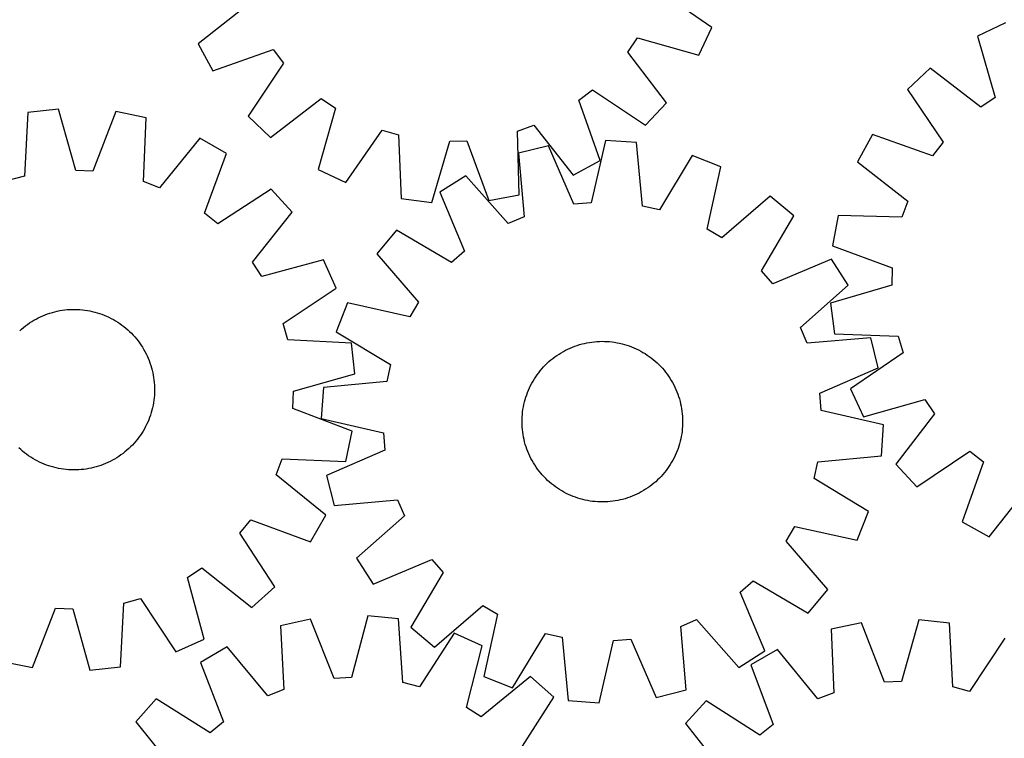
# Model space of a CAD drawing. Header units: millimetres. Extents: x 7 to 1493, y 7 to 2993.
# Tile 5 of 10: x 262 to 752, y 2334 to 2692. Entities that reach past the tile are written whole.
import ezdxf

# ---------------------------------------------------------------- set-up
doc = ezdxf.new("R2010")
doc.units = ezdxf.units.MM
doc.layers.add('CUT', color=7, linetype='CONTINUOUS', true_color=0x000000)

msp = doc.modelspace()

# ---------------------------------------------------------------- linework, layer by layer
at = {"layer": 'CUT'}
for p, q in [((606.785376, 2688.066736), (580.598599, 2706.045264)), ((375.803786, 2699.449839), (350.828071, 2679.823622)), ((600.245147, 2674.139929), (606.785376, 2688.066736)), ((753.02717, 2690.288855), (739.104027, 2683.74083)), ((564.872869, 2675.714285), (569.686846, 2682.809705)), ((569.686846, 2682.809705), (600.245147, 2674.139929)), ((739.104027, 2683.74083), (747.790911, 2653.187388)), ((350.828071, 2679.823622), (358.250845, 2666.346494)), ((358.250845, 2666.346494), (388.187981, 2676.964528)), ((388.187981, 2676.964528), (393.448526, 2670.193558)), ((584.222303, 2650.52353), (564.872869, 2675.714285)), ((393.448526, 2670.193558), (375.760044, 2643.809995)), ((715.496603, 2667.704766), (704.278358, 2657.174737)), ((740.698187, 2648.369439), (715.496603, 2667.704766)), ((540.544023, 2651.727328), (547.314994, 2656.987873)), ((547.314994, 2656.987873), (573.698556, 2639.299391)), ((704.278358, 2657.174737), (721.981608, 2630.801082)), ((747.790911, 2653.187388), (740.698187, 2648.369439)), ((386.984183, 2633.286248), (412.174938, 2652.635682)), ((412.174938, 2652.635682), (419.270359, 2647.821705)), ((551.162058, 2621.790192), (540.544023, 2651.727328)), ((573.698556, 2639.299391), (584.222303, 2650.52353)), ((266.089542, 2645.699221), (264.442795, 2613.977573)), ((281.381361, 2647.399455), (266.089542, 2645.699221)), ((289.955747, 2616.814251), (281.381361, 2647.399455)), ((309.889561, 2646.077192), (298.520883, 2616.416985)), ((324.958347, 2642.968779), (309.889561, 2646.077192)), ((375.760044, 2643.809995), (386.984183, 2633.286248)), ((419.270359, 2647.821705), (410.600582, 2617.263404)), ((323.661725, 2611.230891), (324.958347, 2642.968779)), ((509.993539, 2636.432402), (518.058712, 2639.343133)), ((518.058712, 2639.343133), (537.68493, 2614.367418)), ((424.527389, 2610.723175), (442.505917, 2636.909953)), ((442.505917, 2636.909953), (450.741664, 2634.524193)), ((450.741664, 2634.524193), (451.93925, 2602.782414)), ((510.840806, 2604.679341), (509.993539, 2636.432402)), ((686.781779, 2634.628439), (679.366552, 2621.147157)), ((716.724855, 2624.027167), (686.781779, 2634.628439)), ((351.662654, 2632.901714), (331.684891, 2608.206295)), ((365.033369, 2625.288926), (351.662654, 2632.901714)), ((467.205473, 2600.865907), (476.21191, 2631.326683)), ((476.21191, 2631.326683), (484.78181, 2631.602677)), ((484.78181, 2631.602677), (495.729532, 2601.784526)), ((525.420692, 2629.099155), (510.503671, 2625.329141)), ((538.086503, 2599.96924), (525.420692, 2629.099155)), ((553.842829, 2631.677517), (546.625782, 2600.743895)), ((569.194759, 2630.653401), (553.842829, 2631.677517)), ((572.239022, 2599.035254), (569.194759, 2630.653401)), ((721.981608, 2630.801082), (716.724855, 2624.027167)), ((353.992661, 2595.505079), (365.033369, 2625.288926)), ((510.503671, 2625.329141), (513.198866, 2593.679328)), ((597.022575, 2624.322645), (580.59974, 2597.133212)), ((611.306658, 2618.604646), (597.022575, 2624.322645)), ((537.68493, 2614.367418), (551.162058, 2621.790192)), ((679.366552, 2621.147157), (704.353251, 2601.534926)), ((264.442795, 2613.977573), (256.174104, 2611.708623)), ((298.520883, 2616.416985), (289.955747, 2616.814251)), ((410.600582, 2617.263404), (424.527389, 2610.723175)), ((484.269369, 2614.09405), (471.247437, 2605.89894)), ((505.316911, 2590.303805), (484.269369, 2614.09405)), ((604.43138, 2587.593272), (611.306658, 2618.604646)), ((331.684891, 2608.206295), (323.661725, 2611.230891)), ((387.31978, 2607.462494), (360.688494, 2590.149223)), ((397.683604, 2596.090524), (387.31978, 2607.462494)), ((471.247437, 2605.89894), (483.591051, 2576.63104)), ((495.729532, 2601.784526), (510.840806, 2604.679341)), ((451.93925, 2602.782414), (467.205473, 2600.865907)), ((546.625782, 2600.743895), (538.086503, 2599.96924)), ((635.816173, 2603.984471), (611.795132, 2583.200719)), ((647.634184, 2594.132306), (635.816173, 2603.984471)), ((704.353251, 2601.534926), (701.447036, 2593.468124)), ((360.688494, 2590.149223), (353.992661, 2595.505079)), ((377.979553, 2571.176169), (397.683604, 2596.090524)), ((580.59974, 2597.133212), (572.239022, 2599.035254)), ((669.693506, 2594.297613), (666.807151, 2579.184721)), ((701.447036, 2593.468124), (669.693506, 2594.297613)), ((513.198866, 2593.679328), (505.316911, 2590.303805)), ((631.512364, 2566.763315), (647.634184, 2594.132306)), ((449.768968, 2587.106888), (439.916803, 2575.288877)), ((477.13796, 2570.985069), (449.768968, 2587.106888)), ((611.795132, 2583.200719), (604.43138, 2587.593272)), ((439.916803, 2575.288877), (460.700556, 2551.267836)), ((483.591051, 2576.63104), (477.13796, 2570.985069)), ((666.807151, 2579.184721), (696.631427, 2568.253696)), ((382.692618, 2564.013321), (377.979553, 2571.176169)), ((413.370571, 2572.2497), (382.692618, 2564.013321)), ((419.713022, 2558.231716), (413.370571, 2572.2497)), ((666.426235, 2572.653837), (637.158335, 2560.310224)), ((674.621345, 2559.631905), (666.426235, 2572.653837)), ((637.158335, 2560.310224), (631.512364, 2566.763315)), ((696.631427, 2568.253696), (696.360231, 2559.683642)), ((393.274396, 2540.625643), (419.713022, 2558.231716)), ((650.8311, 2538.584364), (674.621345, 2559.631905)), ((696.360231, 2559.683642), (665.904503, 2550.660152)), ((425.296629, 2550.779362), (419.578629, 2536.495279)), ((456.308002, 2543.904084), (425.296629, 2550.779362)), ((460.700556, 2551.267836), (456.308002, 2543.904084)), ((665.904503, 2550.660152), (667.829557, 2535.395005)), ((274.721409, 2544.911348), (275.899989, 2545.347187)), ((275.899989, 2545.347187), (277.091677, 2545.745792)), ((277.091677, 2545.745792), (278.295298, 2546.106768)), ((278.295298, 2546.106768), (279.509664, 2546.429759)), ((279.509664, 2546.429759), (280.733575, 2546.714446)), ((280.733575, 2546.714446), (281.965825, 2546.960549)), ((281.965825, 2546.960549), (283.205198, 2547.167825)), ((283.205198, 2547.167825), (284.450469, 2547.336069)), ((284.450469, 2547.336069), (285.700411, 2547.465115)), ((285.700411, 2547.465115), (286.953789, 2547.554835)), ((286.953789, 2547.554835), (288.209367, 2547.605142)), ((288.209367, 2547.605142), (289.465905, 2547.615985)), ((289.465905, 2547.615985), (290.722165, 2547.587354)), ((290.722165, 2547.587354), (291.976905, 2547.519277)), ((291.976905, 2547.519277), (293.228887, 2547.411822)), ((293.228887, 2547.411822), (294.476876, 2547.265094)), ((294.476876, 2547.265094), (295.719641, 2547.079237)), ((295.719641, 2547.079237), (296.955955, 2546.854437)), ((296.955955, 2546.854437), (298.184597, 2546.590914)), ((298.184597, 2546.590914), (299.404356, 2546.288928)), ((299.404356, 2546.288928), (300.614027, 2545.948777)), ((300.614027, 2545.948777), (301.812417, 2545.570798)), ((301.812417, 2545.570798), (302.998343, 2545.155363)), ((265.901008, 2540.143285), (266.934172, 2540.858533)), ((266.934172, 2540.858533), (267.989293, 2541.540975)), ((267.989293, 2541.540975), (269.065329, 2542.189939)), ((269.065329, 2542.189939), (270.161218, 2542.804783)), ((270.161218, 2542.804783), (271.275879, 2543.384901)), ((271.275879, 2543.384901), (272.408213, 2543.92972)), ((272.408213, 2543.92972), (273.5571, 2544.438703)), ((273.5571, 2544.438703), (274.721409, 2544.911348)), ((302.998343, 2545.155363), (304.170635, 2544.702882)), ((304.170635, 2544.702882), (305.328136, 2544.213802)), ((305.328136, 2544.213802), (306.469703, 2543.688605)), ((306.469703, 2543.688605), (307.594209, 2543.12781)), ((307.594209, 2543.12781), (308.700546, 2542.53197)), ((308.700546, 2542.53197), (309.787622, 2541.901673)), ((309.787622, 2541.901673), (310.854362, 2541.237541)), ((310.854362, 2541.237541), (311.899716, 2540.54023)), ((311.899716, 2540.54023), (312.92265, 2539.810428)), ((395.543345, 2532.356953), (393.274396, 2540.625643)), ((262.007966, 2536.968828), (262.943339, 2537.807926)), ((262.943339, 2537.807926), (263.904606, 2538.617229)), ((263.904606, 2538.617229), (264.890821, 2539.395938)), ((264.890821, 2539.395938), (265.901008, 2540.143285)), ((312.92265, 2539.810428), (313.922157, 2539.048854)), ((313.922157, 2539.048854), (314.897248, 2538.256261)), ((314.897248, 2538.256261), (315.846962, 2537.433431)), ((315.846962, 2537.433431), (316.770362, 2536.581175)), ((316.770362, 2536.581175), (317.666537, 2535.700336)), ((317.666537, 2535.700336), (318.534601, 2534.791781)), ((419.578629, 2536.495279), (446.768062, 2520.072444)), ((654.206623, 2530.702408), (650.8311, 2538.584364)), ((667.829557, 2535.395005), (699.572002, 2534.21519)), ((318.534601, 2534.791781), (319.373698, 2533.856409)), ((319.373698, 2533.856409), (320.183001, 2532.895141)), ((320.183001, 2532.895141), (320.96171, 2531.908926)), ((320.96171, 2531.908926), (321.709058, 2530.898739)), ((321.709058, 2530.898739), (322.424305, 2529.865575)), ((427.264994, 2530.710206), (395.543345, 2532.356953)), ((428.965227, 2515.418386), (427.264994, 2530.710206)), ((542.108884, 2530.389455), (543.329544, 2530.687776)), ((543.329544, 2530.687776), (544.558973, 2530.947608)), ((544.558973, 2530.947608), (545.795956, 2531.168695)), ((545.795956, 2531.168695), (547.039273, 2531.350817)), ((547.039273, 2531.350817), (548.287698, 2531.493797)), ((548.287698, 2531.493797), (549.539998, 2531.597492)), ((549.539998, 2531.597492), (550.794936, 2531.6618)), ((550.794936, 2531.6618), (552.051276, 2531.686657)), ((552.051276, 2531.686657), (553.307776, 2531.67204)), ((553.307776, 2531.67204), (554.563197, 2531.617962)), ((554.563197, 2531.617962), (555.8163, 2531.524478)), ((555.8163, 2531.524478), (557.065849, 2531.391678)), ((557.065849, 2531.391678), (558.310609, 2531.219695)), ((558.310609, 2531.219695), (559.549353, 2531.008698)), ((559.549353, 2531.008698), (560.780859, 2530.758895)), ((560.780859, 2530.758895), (562.00391, 2530.470533)), ((562.00391, 2530.470533), (563.2173, 2530.143896)), ((685.856436, 2533.397604), (654.206623, 2530.702408)), ((689.626451, 2518.480582), (685.856436, 2533.397604)), ((699.572002, 2534.21519), (701.962371, 2525.98078)), ((322.424305, 2529.865575), (323.106748, 2528.810454)), ((323.106748, 2528.810454), (323.755711, 2527.734419)), ((323.755711, 2527.734419), (324.370555, 2526.638529)), ((324.370555, 2526.638529), (324.950673, 2525.523868)), ((530.643758, 2525.372481), (531.712489, 2526.033406)), ((531.712489, 2526.033406), (532.801452, 2526.660435)), ((532.801452, 2526.660435), (533.909574, 2527.25295)), ((533.909574, 2527.25295), (535.03576, 2527.810365)), ((535.03576, 2527.810365), (536.178899, 2528.332131)), ((536.178899, 2528.332131), (537.337863, 2528.817732)), ((537.337863, 2528.817732), (538.511508, 2529.26669)), ((538.511508, 2529.26669), (539.698677, 2529.678561)), ((539.698677, 2529.678561), (540.898197, 2530.05294)), ((540.898197, 2530.05294), (542.108884, 2530.389455)), ((563.2173, 2530.143896), (564.419831, 2529.779307)), ((564.419831, 2529.779307), (565.610317, 2529.377125)), ((565.610317, 2529.377125), (566.787583, 2528.937748)), ((566.787583, 2528.937748), (567.950466, 2528.461608)), ((567.950466, 2528.461608), (569.09782, 2527.949177)), ((569.09782, 2527.949177), (570.228512, 2527.400959)), ((570.228512, 2527.400959), (571.341426, 2526.817496)), ((571.341426, 2526.817496), (572.435464, 2526.199363)), ((572.435464, 2526.199363), (573.509546, 2525.547171)), ((701.962371, 2525.98078), (675.785664, 2507.987594)), ((324.950673, 2525.523868), (325.495493, 2524.391535)), ((325.495493, 2524.391535), (326.004476, 2523.242647)), ((326.004476, 2523.242647), (326.47712, 2522.078338)), ((326.47712, 2522.078338), (326.91296, 2520.899758)), ((326.91296, 2520.899758), (327.311564, 2519.70807)), ((523.814984, 2519.855761), (524.7138, 2520.733905)), ((524.7138, 2520.733905), (525.639755, 2521.583383)), ((525.639755, 2521.583383), (526.591936, 2522.403357)), ((526.591936, 2522.403357), (527.569404, 2523.193018)), ((527.569404, 2523.193018), (528.571193, 2523.951586)), ((528.571193, 2523.951586), (529.596315, 2524.678313)), ((529.596315, 2524.678313), (530.643758, 2525.372481)), ((573.509546, 2525.547171), (574.562612, 2524.861562)), ((574.562612, 2524.861562), (575.593623, 2524.143215)), ((575.593623, 2524.143215), (576.601561, 2523.392837)), ((576.601561, 2523.392837), (577.585432, 2522.611169)), ((577.585432, 2522.611169), (578.544265, 2521.798983)), ((578.544265, 2521.798983), (579.477113, 2520.95708)), ((579.477113, 2520.95708), (580.383056, 2520.086291)), ((327.311564, 2519.70807), (327.67254, 2518.504449)), ((327.67254, 2518.504449), (327.995531, 2517.290084)), ((327.995531, 2517.290084), (328.280219, 2516.066172)), ((328.280219, 2516.066172), (328.526322, 2514.833922)), ((446.768062, 2520.072444), (444.86602, 2511.711726)), ((519.75806, 2515.066327), (520.508437, 2516.074265)), ((520.508437, 2516.074265), (521.290105, 2517.058136)), ((521.290105, 2517.058136), (522.102291, 2518.016969)), ((522.102291, 2518.016969), (522.944195, 2518.949818)), ((522.944195, 2518.949818), (523.814984, 2519.855761)), ((580.383056, 2520.086291), (581.2612, 2519.187475)), ((581.2612, 2519.187475), (582.110679, 2518.261519)), ((582.110679, 2518.261519), (582.930653, 2517.309338)), ((582.930653, 2517.309338), (583.720314, 2516.33187)), ((583.720314, 2516.33187), (584.478882, 2515.330081)), ((660.496536, 2505.814771), (689.626451, 2518.480582)), ((328.526322, 2514.833922), (328.733597, 2513.59455)), ((328.733597, 2513.59455), (328.901841, 2512.349278)), ((328.901841, 2512.349278), (329.030887, 2511.099337)), ((329.030887, 2511.099337), (329.120608, 2509.845958)), ((398.380024, 2506.844), (428.965227, 2515.418386)), ((444.86602, 2511.711726), (413.247874, 2508.667463)), ((517.083779, 2510.81413), (517.701911, 2511.908168)), ((517.701911, 2511.908168), (518.354104, 2512.98225)), ((518.354104, 2512.98225), (519.039712, 2514.035316)), ((519.039712, 2514.035316), (519.75806, 2515.066327)), ((584.478882, 2515.330081), (585.205608, 2514.304959)), ((585.205608, 2514.304959), (585.899777, 2513.257516)), ((585.899777, 2513.257516), (586.560702, 2512.188786)), ((586.560702, 2512.188786), (587.187731, 2511.099822)), ((587.187731, 2511.099822), (587.780245, 2509.991701)), ((329.153127, 2506.077583), (329.08505, 2504.822843)), ((329.120608, 2509.845958), (329.170914, 2508.59038)), ((329.181758, 2507.333842), (329.153127, 2506.077583)), ((329.170914, 2508.59038), (329.181758, 2507.333842)), ((397.982757, 2498.278864), (398.380024, 2506.844)), ((413.247874, 2508.667463), (412.223757, 2493.315534)), ((514.524149, 2505.083021), (514.963527, 2506.260287)), ((514.963527, 2506.260287), (515.439666, 2507.423171)), ((515.439666, 2507.423171), (515.952097, 2508.570524)), ((515.952097, 2508.570524), (516.500315, 2509.701216)), ((516.500315, 2509.701216), (517.083779, 2510.81413)), ((587.780245, 2509.991701), (588.337661, 2508.865515)), ((588.337661, 2508.865515), (588.859426, 2507.722375)), ((588.859426, 2507.722375), (589.345028, 2506.563411)), ((589.345028, 2506.563411), (589.793986, 2505.389766)), ((675.785664, 2507.987594), (682.333689, 2494.064451)), ((328.64501, 2501.080106), (328.420209, 2499.843792)), ((328.830866, 2502.322871), (328.64501, 2501.080106)), ((328.977594, 2503.57086), (328.830866, 2502.322871)), ((329.08505, 2504.822843), (328.977594, 2503.57086)), ((513.142379, 2500.253563), (513.430742, 2501.476614)), ((513.430742, 2501.476614), (513.757378, 2502.690004)), ((513.757378, 2502.690004), (514.121968, 2503.892535)), ((514.121968, 2503.892535), (514.524149, 2505.083021)), ((589.793986, 2505.389766), (590.205857, 2504.202597)), ((590.205857, 2504.202597), (590.580235, 2503.003078)), ((590.580235, 2503.003078), (590.916751, 2501.79239)), ((590.916751, 2501.79239), (591.215072, 2500.57173)), ((661.27119, 2497.275492), (660.496536, 2505.814771)), ((682.333689, 2494.064451), (712.887131, 2502.751335)), ((712.887131, 2502.751335), (717.70508, 2495.658611)), ((327.51455, 2496.18572), (327.136571, 2494.98733)), ((327.8547, 2497.395391), (327.51455, 2496.18572)), ((328.156686, 2498.61515), (327.8547, 2497.395391)), ((328.420209, 2499.843792), (328.156686, 2498.61515)), ((427.642965, 2486.910186), (397.982757, 2498.278864)), ((512.376797, 2495.289005), (512.509596, 2496.538553)), ((512.509596, 2496.538553), (512.681579, 2497.783314)), ((512.681579, 2497.783314), (512.892576, 2499.022058)), ((512.892576, 2499.022058), (513.142379, 2500.253563)), ((591.215072, 2500.57173), (591.474904, 2499.342302)), ((591.474904, 2499.342302), (591.69599, 2498.105318)), ((591.69599, 2498.105318), (591.878113, 2496.862001)), ((591.878113, 2496.862001), (592.021092, 2495.613576)), ((692.204813, 2490.058445), (661.27119, 2497.275492)), ((325.779574, 2491.471612), (325.254378, 2490.330045)), ((326.268655, 2492.629112), (325.779574, 2491.471612)), ((326.721136, 2493.801404), (326.268655, 2492.629112)), ((327.136571, 2494.98733), (326.721136, 2493.801404)), ((412.223757, 2493.315534), (443.157379, 2486.098487)), ((512.214617, 2491.52398), (512.229234, 2492.78048)), ((512.239475, 2490.267641), (512.214617, 2491.52398)), ((512.229234, 2492.78048), (512.283312, 2494.035902)), ((512.283312, 2494.035902), (512.376797, 2495.289005)), ((592.021092, 2495.613576), (592.124787, 2494.361277)), ((592.124787, 2494.361277), (592.189095, 2493.106338)), ((592.189095, 2493.106338), (592.213953, 2491.849999)), ((592.213953, 2491.849999), (592.199336, 2490.593498)), ((717.70508, 2495.658611), (698.369753, 2470.457026)), ((323.467445, 2487.012126), (322.803314, 2485.945385)), ((324.097742, 2488.099201), (323.467445, 2487.012126)), ((324.693582, 2489.205538), (324.097742, 2488.099201)), ((325.254378, 2490.330045), (324.693582, 2489.205538)), ((424.534551, 2471.8414), (427.642965, 2486.910186)), ((512.303783, 2489.012702), (512.239475, 2490.267641)), ((512.407478, 2487.760402), (512.303783, 2489.012702)), ((512.550457, 2486.511978), (512.407478, 2487.760402)), ((512.73258, 2485.26866), (512.550457, 2486.511978)), ((591.918974, 2486.835425), (591.746991, 2485.590665)), ((592.051773, 2488.084974), (591.918974, 2486.835425)), ((592.145258, 2489.338077), (592.051773, 2488.084974)), ((592.199336, 2490.593498), (592.145258, 2489.338077)), ((691.180696, 2474.706516), (692.204813, 2490.058445)), ((319.822034, 2481.902499), (318.999203, 2480.952785)), ((320.614627, 2482.877591), (319.822034, 2481.902499)), ((321.3762, 2483.877097), (320.614627, 2482.877591)), ((322.106003, 2484.900031), (321.3762, 2483.877097)), ((322.803314, 2485.945385), (322.106003, 2484.900031)), ((443.157379, 2486.098487), (443.932034, 2477.559208)), ((512.953666, 2484.031677), (512.73258, 2485.26866)), ((513.213498, 2482.802249), (512.953666, 2484.031677)), ((513.511819, 2481.581588), (513.213498, 2482.802249)), ((513.848335, 2480.370901), (513.511819, 2481.581588)), ((590.997828, 2481.897364), (590.671192, 2480.683974)), ((591.286191, 2483.120416), (590.997828, 2481.897364)), ((591.535994, 2484.351921), (591.286191, 2483.120416)), ((591.746991, 2485.590665), (591.535994, 2484.351921)), ((262.518557, 2477.800544), (261.595157, 2478.652799)), ((263.468272, 2476.977714), (262.518557, 2477.800544)), ((264.443363, 2476.185121), (263.468272, 2476.977714)), ((314.460913, 2476.616746), (313.474699, 2475.838037)), ((315.422181, 2477.426049), (314.460913, 2476.616746)), ((316.357554, 2478.265146), (315.422181, 2477.426049)), ((317.266108, 2479.133211), (316.357554, 2478.265146)), ((318.146948, 2480.029385), (317.266108, 2479.133211)), ((318.999203, 2480.952785), (318.146948, 2480.029385)), ((443.932034, 2477.559208), (414.802119, 2464.893397)), ((514.222713, 2479.171381), (513.848335, 2480.370901)), ((514.634584, 2477.984213), (514.222713, 2479.171381)), ((515.083542, 2476.810567), (514.634584, 2477.984213)), ((515.569144, 2475.651603), (515.083542, 2476.810567)), ((589.465043, 2477.113692), (588.988904, 2475.950808)), ((589.904421, 2478.290957), (589.465043, 2477.113692)), ((590.306602, 2479.481443), (589.904421, 2478.290957)), ((590.671192, 2480.683974), (590.306602, 2479.481443)), ((708.899782, 2459.238781), (735.273437, 2476.942032)), ((735.273437, 2476.942032), (742.047352, 2471.685278)), ((265.442869, 2475.423547), (264.443363, 2476.185121)), ((266.465804, 2474.693745), (265.442869, 2475.423547)), ((267.511157, 2473.996433), (266.465804, 2474.693745)), ((268.577898, 2473.332302), (267.511157, 2473.996433)), ((269.664973, 2472.702005), (268.577898, 2473.332302)), ((270.77131, 2472.106165), (269.664973, 2472.702005)), ((271.895817, 2471.54537), (270.77131, 2472.106165)), ((307.08964, 2471.849074), (305.957307, 2471.304254)), ((308.204302, 2472.429192), (307.08964, 2471.849074)), ((309.300191, 2473.044036), (308.204302, 2472.429192)), ((310.376227, 2473.692999), (309.300191, 2473.044036)), ((311.431347, 2474.375442), (310.376227, 2473.692999)), ((312.464511, 2475.09069), (311.431347, 2474.375442)), ((313.474699, 2475.838037), (312.464511, 2475.09069)), ((389.772068, 2465.114856), (392.796663, 2473.138022)), ((392.796663, 2473.138022), (424.534551, 2471.8414)), ((516.090909, 2474.508464), (515.569144, 2475.651603)), ((516.648325, 2473.382278), (516.090909, 2474.508464)), ((517.240839, 2472.274156), (516.648325, 2473.382278)), ((517.867868, 2471.185193), (517.240839, 2472.274156)), ((587.344791, 2472.559848), (586.726659, 2471.465811)), ((587.928255, 2473.672762), (587.344791, 2472.559848)), ((588.476472, 2474.803454), (587.928255, 2473.672762)), ((588.988904, 2475.950808), (588.476472, 2474.803454)), ((657.660508, 2463.301534), (659.56255, 2471.662252)), ((659.56255, 2471.662252), (691.180696, 2474.706516)), ((742.047352, 2471.685278), (731.44608, 2441.742202)), ((273.037384, 2471.020173), (271.895817, 2471.54537)), ((274.194885, 2470.531093), (273.037384, 2471.020173)), ((275.367176, 2470.078612), (274.194885, 2470.531093)), ((276.553102, 2469.663177), (275.367176, 2470.078612)), ((277.751492, 2469.285197), (276.553102, 2469.663177)), ((278.961164, 2468.945047), (277.751492, 2469.285197)), ((280.180922, 2468.643061), (278.961164, 2468.945047)), ((281.409565, 2468.379538), (280.180922, 2468.643061)), ((282.645878, 2468.154737), (281.409565, 2468.379538)), ((283.888643, 2467.968881), (282.645878, 2468.154737)), ((285.136633, 2467.822153), (283.888643, 2467.968881)), ((286.388615, 2467.714697), (285.136633, 2467.822153)), ((287.643355, 2467.64662), (286.388615, 2467.714697)), ((288.899614, 2467.617989), (287.643355, 2467.64662)), ((290.156153, 2467.628833), (288.899614, 2467.617989)), ((291.411731, 2467.67914), (290.156153, 2467.628833)), ((292.665109, 2467.76886), (291.411731, 2467.67914)), ((293.915051, 2467.897906), (292.665109, 2467.76886)), ((295.160322, 2468.06615), (293.915051, 2467.897906)), ((296.399694, 2468.273426), (295.160322, 2468.06615)), ((297.631944, 2468.519529), (296.399694, 2468.273426)), ((298.855856, 2468.804216), (297.631944, 2468.519529)), ((300.070222, 2469.127207), (298.855856, 2468.804216)), ((301.273842, 2469.488183), (300.070222, 2469.127207)), ((302.465531, 2469.886787), (301.273842, 2469.488183)), ((303.644111, 2470.322627), (302.465531, 2469.886787)), ((304.808419, 2470.795271), (303.644111, 2470.322627)), ((305.957307, 2471.304254), (304.808419, 2470.795271)), ((518.528793, 2470.116462), (517.867868, 2471.185193)), ((519.222961, 2469.069019), (518.528793, 2470.116462)), ((519.949688, 2468.043897), (519.222961, 2469.069019)), ((520.708256, 2467.042108), (519.949688, 2468.043897)), ((521.497917, 2466.064641), (520.708256, 2467.042108)), ((583.920133, 2467.299713), (583.138465, 2466.315842)), ((584.67051, 2468.307652), (583.920133, 2467.299713)), ((585.388858, 2469.338663), (584.67051, 2468.307652)), ((586.074466, 2470.391729), (585.388858, 2469.338663)), ((586.726659, 2471.465811), (586.074466, 2470.391729)), ((698.369753, 2470.457026), (708.899782, 2459.238781)), ((414.467487, 2445.137093), (389.772068, 2465.114856)), ((414.802119, 2464.893397), (418.572134, 2449.976375)), ((522.317891, 2465.112459), (521.497917, 2466.064641)), ((523.167369, 2464.186504), (522.317891, 2465.112459)), ((524.045514, 2463.287688), (523.167369, 2464.186504)), ((524.951457, 2462.416899), (524.045514, 2463.287688)), ((525.884305, 2461.574996), (524.951457, 2462.416899)), ((579.71477, 2462.640074), (578.788815, 2461.790596)), ((580.613586, 2463.518218), (579.71477, 2462.640074)), ((581.484375, 2464.424161), (580.613586, 2463.518218)), ((582.326279, 2465.357009), (581.484375, 2464.424161)), ((583.138465, 2466.315842), (582.326279, 2465.357009)), ((684.849941, 2446.8787), (657.660508, 2463.301534)), ((526.843138, 2460.76281), (525.884305, 2461.574996)), ((527.827009, 2459.981142), (526.843138, 2460.76281)), ((528.834947, 2459.230764), (527.827009, 2459.981142)), ((529.865958, 2458.512416), (528.834947, 2459.230764)), ((530.919024, 2457.826808), (529.865958, 2458.512416)), ((531.993106, 2457.174616), (530.919024, 2457.826808)), ((533.087144, 2456.556483), (531.993106, 2457.174616)), ((572.716081, 2457.340573), (571.627118, 2456.713543)), ((573.784812, 2458.001497), (572.716081, 2457.340573)), ((574.832255, 2458.695666), (573.784812, 2458.001497)), ((575.857377, 2459.422393), (574.832255, 2458.695666)), ((576.859166, 2460.180961), (575.857377, 2459.422393)), ((577.836634, 2460.970622), (576.859166, 2460.180961)), ((578.788815, 2461.790596), (577.836634, 2460.970622)), ((744.927362, 2434.326976), (764.539593, 2459.313675)), ((418.572134, 2449.976375), (450.221947, 2452.67157)), ((450.221947, 2452.67157), (453.59747, 2444.789615)), ((534.200058, 2455.97302), (533.087144, 2456.556483)), ((535.33075, 2455.424802), (534.200058, 2455.97302)), ((536.478104, 2454.91237), (535.33075, 2455.424802)), ((537.640987, 2454.436231), (536.478104, 2454.91237)), ((538.818253, 2453.996854), (537.640987, 2454.436231)), ((540.008739, 2453.594672), (538.818253, 2453.996854)), ((541.21127, 2453.230083), (540.008739, 2453.594672)), ((542.42466, 2452.903446), (541.21127, 2453.230083)), ((543.647711, 2452.615084), (542.42466, 2452.903446)), ((544.879217, 2452.365281), (543.647711, 2452.615084)), ((546.117961, 2452.154284), (544.879217, 2452.365281)), ((547.362721, 2451.9823), (546.117961, 2452.154284)), ((557.389297, 2452.023161), (556.140872, 2451.880182)), ((558.632614, 2452.205284), (557.389297, 2452.023161)), ((559.869597, 2452.42637), (558.632614, 2452.205284)), ((561.099026, 2452.686202), (559.869597, 2452.42637)), ((562.319686, 2452.984523), (561.099026, 2452.686202)), ((563.530373, 2453.321039), (562.319686, 2452.984523)), ((564.729893, 2453.695417), (563.530373, 2453.321039)), ((565.917062, 2454.107288), (564.729893, 2453.695417)), ((567.090707, 2454.556246), (565.917062, 2454.107288)), ((568.249671, 2455.041848), (567.090707, 2454.556246)), ((569.39281, 2455.563614), (568.249671, 2455.041848)), ((570.518996, 2456.121029), (569.39281, 2455.563614)), ((571.627118, 2456.713543), (570.518996, 2456.121029)), ((548.612269, 2451.849501), (547.362721, 2451.9823)), ((549.865373, 2451.756016), (548.612269, 2451.849501)), ((551.120794, 2451.701939), (549.865373, 2451.756016)), ((552.377294, 2451.687321), (551.120794, 2451.701939)), ((553.633634, 2451.712179), (552.377294, 2451.687321)), ((554.888572, 2451.776487), (553.633634, 2451.712179)), ((556.140872, 2451.880182), (554.888572, 2451.776487)), ((371.714996, 2436.111253), (377.070852, 2442.807086)), ((377.070852, 2442.807086), (406.854698, 2431.766378)), ((406.854698, 2431.766378), (414.467487, 2445.137093)), ((453.59747, 2444.789615), (429.807225, 2423.742074)), ((679.131941, 2432.594616), (684.849941, 2446.8787)), ((643.728014, 2432.106142), (648.120568, 2439.469895)), ((648.120568, 2439.469895), (679.131941, 2432.594616)), ((731.44608, 2441.742202), (744.927362, 2434.326976)), ((389.028266, 2409.479967), (371.714996, 2436.111253)), ((664.511767, 2408.085102), (643.728014, 2432.106142)), ((429.807225, 2423.742074), (438.002335, 2410.720142)), ((438.002335, 2410.720142), (467.270235, 2423.063755)), ((467.270235, 2423.063755), (472.916206, 2416.610664)), ((345.579093, 2414.107129), (352.741941, 2418.820194)), ((352.741941, 2418.820194), (377.656297, 2399.116143)), ((353.815472, 2383.429176), (345.579093, 2414.107129)), ((472.916206, 2416.610664), (456.794386, 2389.241673)), ((377.656297, 2399.116143), (389.028266, 2409.479967)), ((620.837519, 2406.742939), (627.29061, 2412.38891)), ((627.29061, 2412.38891), (654.659602, 2396.26709)), ((654.659602, 2396.26709), (664.511767, 2408.085102)), ((313.922725, 2401.256402), (322.191415, 2403.525351)), ((322.191415, 2403.525351), (339.797489, 2377.086726)), ((633.181133, 2377.475039), (620.837519, 2406.742939)), ((268.475959, 2369.156782), (279.844637, 2398.81699)), ((279.844637, 2398.81699), (288.409772, 2398.419723)), ((288.409772, 2398.419723), (296.984158, 2367.83452)), ((312.275978, 2369.534754), (313.922725, 2401.256402)), ((468.612397, 2379.389508), (492.633438, 2400.17326)), ((492.633438, 2400.17326), (499.99719, 2395.780707)), ((406.914072, 2393.254867), (391.887351, 2389.949085)), ((418.670782, 2363.746317), (406.914072, 2393.254867)), ((435.402477, 2394.950916), (427.229971, 2364.255886)), ((450.715281, 2393.451389), (435.402477, 2394.950916)), ((452.777934, 2361.754067), (450.715281, 2393.451389)), ((499.99719, 2395.780707), (493.121912, 2364.769333)), ((391.887351, 2389.949085), (393.600121, 2358.230933)), ((456.794386, 2389.241673), (468.612397, 2379.389508)), ((591.229704, 2389.694651), (599.111659, 2393.070174)), ((593.924899, 2358.044838), (591.229704, 2389.694651)), ((599.111659, 2393.070174), (620.159201, 2369.279929)), ((681.258847, 2391.544625), (666.198839, 2388.393957)), ((666.198839, 2388.393957), (667.584477, 2356.659831)), ((692.710673, 2361.916422), (681.258847, 2391.544625)), ((709.763226, 2392.946844), (701.274661, 2362.337711)), ((725.059754, 2391.289508), (709.763226, 2392.946844)), ((726.79547, 2359.572604), (725.059754, 2391.289508)), ((339.797489, 2377.086726), (353.815472, 2383.429176)), ((478.333473, 2386.261026), (461.075671, 2359.593761)), ((492.433436, 2380.102975), (478.333473, 2386.261026)), ((507.405995, 2359.051334), (523.82883, 2386.240766)), ((523.82883, 2386.240766), (532.189548, 2384.338725)), ((532.189548, 2384.338725), (535.233811, 2352.720578)), ((557.802788, 2382.630084), (566.342066, 2383.404739)), ((566.342066, 2383.404739), (579.007878, 2354.274823)), ((752.602339, 2383.814761), (735.070492, 2357.326856)), ((365.317375, 2379.532645), (352.047657, 2371.745147)), ((385.617314, 2355.101369), (365.317375, 2379.532645)), ((484.600123, 2349.319636), (492.433436, 2380.102975)), ((550.585741, 2351.696462), (557.802788, 2382.630084)), ((620.159201, 2369.279929), (633.181133, 2377.475039)), ((639.522873, 2378.25203), (626.173565, 2370.601769)), ((659.569826, 2353.612743), (639.522873, 2378.25203)), ((253.407173, 2372.265196), (268.475959, 2369.156782)), ((296.984158, 2367.83452), (312.275978, 2369.534754)), ((352.047657, 2371.745147), (363.478046, 2342.108667)), ((626.173565, 2370.601769), (637.297768, 2340.849007)), ((427.229971, 2364.255886), (418.670782, 2363.746317)), ((516.477952, 2364.730043), (491.824169, 2344.700921)), ((493.121912, 2364.769333), (507.405995, 2359.051334)), ((527.984871, 2354.51626), (516.477952, 2364.730043)), ((461.075671, 2359.593761), (452.777934, 2361.754067)), ((701.274661, 2362.337711), (692.710673, 2361.916422)), ((735.070492, 2357.326856), (726.79547, 2359.572604)), ((393.600121, 2358.230933), (385.617314, 2355.101369)), ((511.022374, 2327.660191), (527.984871, 2354.51626)), ((579.007878, 2354.274823), (593.924899, 2358.044838)), ((667.584477, 2356.659831), (659.569826, 2353.612743)), ((329.996965, 2353.62795), (319.783182, 2342.121031)), ((356.853034, 2336.665452), (329.996965, 2353.62795)), ((491.824169, 2344.700921), (484.600123, 2349.319636)), ((535.233811, 2352.720578), (550.585741, 2351.696462)), ((603.937241, 2352.712896), (593.605355, 2341.311902)), ((630.616984, 2335.474391), (603.937241, 2352.712896)), ((319.783182, 2342.121031), (339.812305, 2317.467248)), ((363.478046, 2342.108667), (356.853034, 2336.665452)), ((593.605355, 2341.311902), (613.379211, 2316.452912)), ((637.297768, 2340.849007), (630.616984, 2335.474391))]:
    msp.add_line(p, q, dxfattribs=at)

doc.saveas('drawing.dxf')
